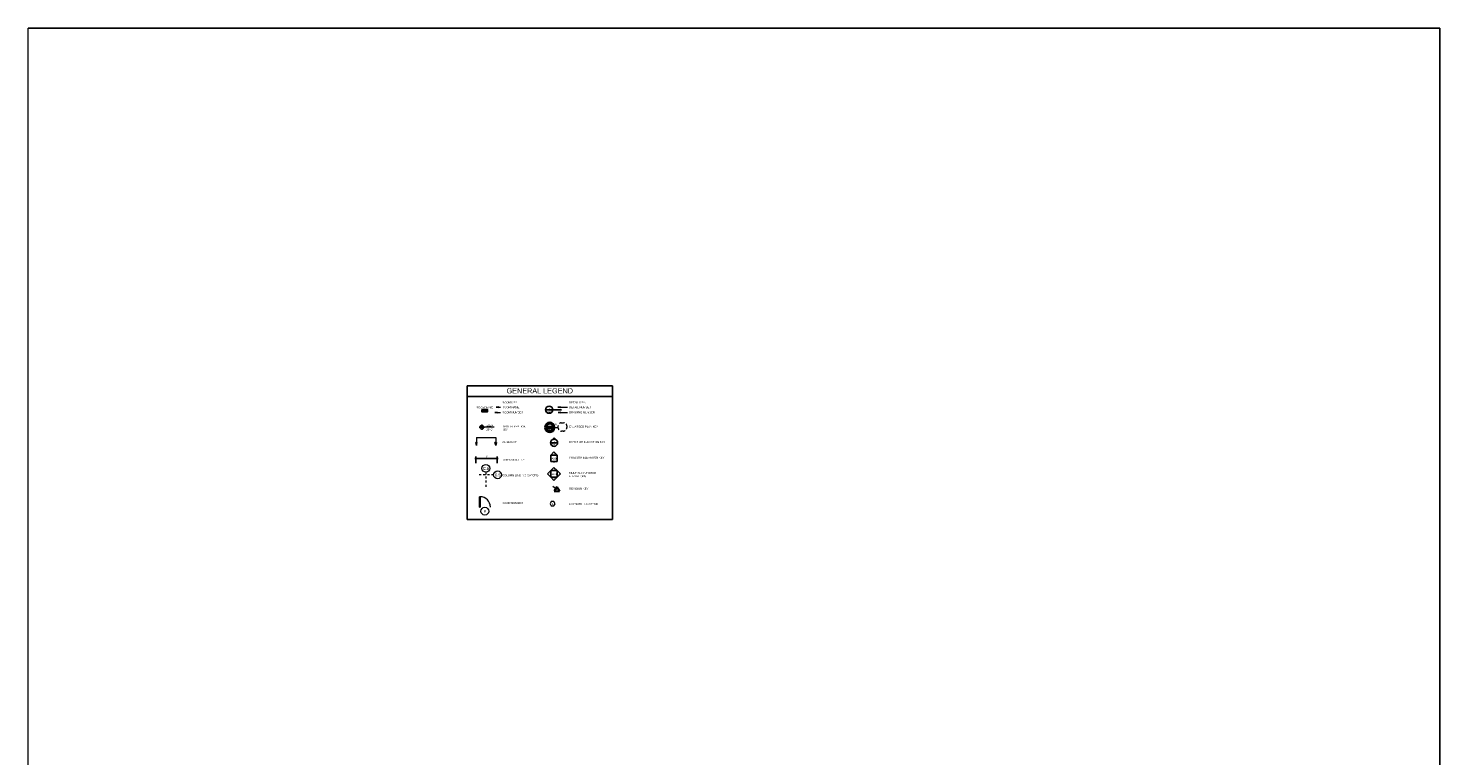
# Model space of a CAD drawing. Header units: inches. Extents: x -3803 to 30720, y -3756 to 4522.
# Tile 4 of 52: x 22666 to 22734, y 3044 to 3079. Entities that reach past the tile are written whole.
import ezdxf

# ---------------------------------------------------------------- set-up
doc = ezdxf.new("R2010")
doc.units = ezdxf.units.IN
doc.header["$LTSCALE"] = 0.011
doc.header["$MEASUREMENT"] = 0
doc.header["$PDMODE"] = 1
doc.linetypes.add('Grid Line 1_4_', pattern=[0.4375, 0.25, -0.0625, 0.0625, -0.0625])
doc.linetypes.add('Overhead 1_16_', pattern=[0.101562, 0.0625, -0.039062])
doc.layers.get('0').update_dxf_attribs({"linetype": 'CONTINUOUS'})
doc.layers.get('Defpoints').update_dxf_attribs({"linetype": 'CONTINUOUS'})
for name, color, linetype, lineweight in [('A-ANNO-DIMS', 211, 'CONTINUOUS', 9), ('A-ANNO-NOTE', 131, 'CONTINUOUS', 9), ('A-AREA-IDEN', 2, 'CONTINUOUS', 30), ('A-DETL', 90, 'CONTINUOUS', 9), ('A-DETL-GENF', 92, 'CONTINUOUS', 9), ('A-FLOR-OVHD', 1, 'Overhead 1_16_', 9), ('DIM', 4, 'CONTINUOUS', 13), ('G-ANNO-REVC-IDEN', 71, 'CONTINUOUS', 30), ('G-ANNO-TEXT', 2, 'CONTINUOUS', 9), ('S-GRID-IDEN', 1, 'CONTINUOUS', 20)]:
    doc.layers.add(name, color=color, linetype=linetype, lineweight=lineweight)
doc.styles.add('Arial', font='arial.ttf', dxfattribs={"height": 4.5})
doc.styles.add('Arial Narrow', font='ARIALN.TTF', dxfattribs={"height": 0.09375})
doc.styles.add('Arial Narrow_1', font='ARIALN.TTF', dxfattribs={"height": 0.078125})
doc.styles.add('Arial_1', font='arial.ttf', dxfattribs={"height": 12})
doc.styles.add('Arial_B', font='arialbd.ttf', dxfattribs={"height": 0.096726})
doc.dimstyles.new('3_32__Arial_-_ADD_STANDARD', dxfattribs={"dimscale": 12, "dimtxt": 0.095947, "dimasz": 0.003906, "dimexe": 0.007812, "dimexo": 0.005208, "dimgap": 0.002604, "dimtad": 1, "dimdec": 1, "dimrnd": 0.5, "dimzin": 3, "dimdsep": 46, "dimlunit": 4, "dimtxsty": 'Arial Narrow', "dimblk1": 'OBLIQUE', "dimblk2": 'OBLIQUE', "dimsah": 1, "dimcen": 0.09, "dimdle": 0.003906, "dimadec": 3, "dimazin": 0, "dimtfac": 1, "dimtdec": 4, "dimtix": 1, "dimtmove": 0, "dimatfit": 3, "dimfxl": 1, "dimtvp": 1, "dimfrac": 2, "dimtolj": 1, "dimtzin": 0, "dimarcsym": 2})

# ---------------------------------------------------------------- blocks, each defined once
blk = doc.blocks.new('00_Align Symbol - Adjustable-8162242-GENERAL LEGEND')
at = {"layer": 'A-DETL-GENF'}
for p, q in [((493.279, 157.31), (493.279, 157.069)), ((493.279, 157.31), (494.202, 157.31)), ((494.202, 157.31), (494.202, 157.069))]:
    blk.add_line(p, q, dxfattribs=at)
blk = doc.blocks.new('_Oblique')
at = {"color": 0, "linetype": 'ByBlock', "lineweight": -2}
blk.add_line((-0.5, -0.5), (0.5, 0.5), dxfattribs=at)
blk = doc.blocks.new('*D485')
at = {"layer": 'A-ANNO-DIMS', "color": 0, "lineweight": -2, "transparency": 16777216}
for p, q in [((22687.864, 3058.127), (22688.999, 3058.127)), ((22687.911, 3057.889), (22687.911, 3058.221)), ((22688.953, 3057.889), (22688.953, 3058.221))]:
    blk.add_line(p, q, dxfattribs=at)
at = {"layer": 'Defpoints', "color": 0, "transparency": 16777216}
for p in [(22688.953, 3058.127), (22687.911, 3057.826), (22688.953, 3057.826)]:
    blk.add_point(p, dxfattribs=at)
at = {"layer": 'A-ANNO-DIMS', "color": 0, "lineweight": -2, "transparency": 16777216, "xscale": 0.04687499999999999, "yscale": 0.04687499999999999, "zscale": 0.04687499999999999, "rotation": 180}
blk.add_blockref('_Oblique', (22687.911, 3058.127), dxfattribs=at)
at = {"layer": 'A-ANNO-DIMS', "color": 0, "lineweight": -2, "transparency": 16777216, "xscale": 0.04687499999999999, "yscale": 0.04687499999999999, "zscale": 0.04687499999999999}
blk.add_blockref('_Oblique', (22688.953, 3058.127), dxfattribs=at)
at = {"layer": 'A-ANNO-DIMS', "color": 0, "transparency": 16777216, "insert": (22688.432, 3058.205), "char_height": 0.0937, "width": 0.11696, "attachment_point": 5, "style": 'Arial Narrow'}
blk.add_mtext('\\A1;1"', dxfattribs=at)
blk = doc.blocks.new('PROJECT_Spot Elevation - PROJECT_Spot Elevation-155207-GENERAL LEGEND')
at = {"lineweight": 9}
h = blk.add_hatch(color=256, dxfattribs=at)
edge = h.paths.add_edge_path(flags=0)
edge.add_line((493.533, 157.814), (493.439, 157.814))
edge.add_arc((493.533, 157.814), 0.0938, 90, 180, ccw=False)
edge.add_line((493.533, 157.908), (493.533, 157.814))
h = blk.add_hatch(color=256, dxfattribs=at)
edge = h.paths.add_edge_path(flags=0)
edge.add_line((493.533, 157.814), (493.627, 157.814))
edge.add_arc((493.533, 157.814), 0.0938, -90, 0, ccw=False)
edge.add_line((493.533, 157.721), (493.533, 157.814))
for p, q in [((493.408, 157.814), (493.658, 157.814)), ((494.127, 157.814), (493.408, 157.814)), ((493.439, 157.814), (493.533, 157.814)), ((493.533, 157.939), (493.533, 157.689)), ((493.533, 157.814), (493.533, 157.908)), ((493.533, 157.814), (493.533, 157.721)), ((493.627, 157.814), (493.533, 157.814))]:
    blk.add_line(p, q, dxfattribs=at)
blk.add_circle((493.533, 157.814), 0.0938, dxfattribs=at)
for start, end in [(90, 180), (270, 0)]:
    blk.add_arc((493.533, 157.814), 0.0938, start, end, dxfattribs=at)
blk = doc.blocks.new('PROJECT_Grid Head - Standard-834744-GENERAL LEGEND')
at = {"layer": 'S-GRID-IDEN'}
blk.add_circle((493.73, 155.829), 0.188, dxfattribs=at)
blk = doc.blocks.new('PROJECT_Grid Head - Small-381590-GENERAL LEGEND')
at = {"layer": 'S-GRID-IDEN'}
blk.add_circle((494.292, 155.516), 0.188, dxfattribs=at)
blk = doc.blocks.new('TAG_Revisions - TAG_Revisions-360744-GENERAL LEGEND')
at = {"layer": 'G-ANNO-REVC-IDEN'}
for p, q in [((497.932, 153.435), (497.806, 153.216)), ((497.806, 153.216), (498.058, 153.216)), ((497.932, 153.435), (498.058, 153.216))]:
    blk.add_line(p, q, dxfattribs=at)
blk = doc.blocks.new('SYMBOL_Keynote - Keynote-561578-GENERAL LEGEND')
at = {"layer": 'A-ANNO-NOTE'}
for p, q in [((497.662, 152.721), (497.603, 152.618)), ((497.603, 152.618), (497.662, 152.516)), ((497.791, 152.721), (497.662, 152.721)), ((497.662, 152.516), (497.791, 152.516)), ((497.85, 152.618), (497.791, 152.721)), ((497.791, 152.516), (497.85, 152.618))]:
    blk.add_line(p, q, dxfattribs=at)
blk = doc.blocks.new('PROJECT_Callout Head - Project_Callout Head-564271-GENERAL LEGEND')
at = {"color": 50, "lineweight": 50}
for p, q in [((497.791, 156.3), (497.385, 156.3)), ((497.385, 156.3), (497.791, 156.3))]:
    blk.add_line(p, q, dxfattribs=at)
for start, end in [(0, 180), (180, 0)]:
    blk.add_arc((497.588, 156.3), 0.203, start, end, dxfattribs=at)

msp = doc.modelspace()

# ---------------------------------------------------------------- hatches: boundary and pattern name
at = {"layer": 'A-ANNO-NOTE'}
for points in [[(22687.9525241, 3058.7495164), (22687.9885562, 3058.8839902), (22687.9164919, 3058.8839902)], [(22688.8759569, 3058.7495164), (22688.911989, 3058.8839902), (22688.8399247, 3058.8839902)]]:
    msp.add_hatch(color=256, dxfattribs=at).paths.add_polyline_path(points, flags=0)
at = {"layer": 'A-DETL-GENF'}
msp.add_hatch(color=7, dxfattribs=at).paths.add_polyline_path([(22691.8048495, 3059.0035793), (22691.6875902, 3059.1208386), (22691.5947516, 3059.028), (22691.6364135, 3059.0457711), (22691.6812402, 3059.0522591), (22691.7262311, 3059.0470296), (22691.7683745, 3059.0304327), (22691.7716788, 3059.028)], flags=0)
at = {"layer": 'G-ANNO-TEXT', "lineweight": 20}
for points in [[(22688.8274364, 3060.3440485), (22688.9524364, 3060.3275919), (22688.9524364, 3060.360505)], [(22688.9019913, 3060.5907893), (22689.0269913, 3060.5743328), (22689.0269913, 3060.6072459)], [(22691.8694479, 3060.5907893), (22691.9944479, 3060.5743328), (22691.9944479, 3060.6072459)], [(22691.8818737, 3060.3440485), (22692.0068737, 3060.3275919), (22692.0068737, 3060.360505)]]:
    msp.add_hatch(color=250, dxfattribs=at).paths.add_polyline_path(points, flags=0)

# ---------------------------------------------------------------- linework, layer by layer
msp.add_lwpolyline([(22666.3547107, 3078.8628894), (22734.3576509, 3078.8628894), (22734.3576509, 2959.6167457)])
at = {"layer": 'A-ANNO-NOTE'}
for p, q in [((22687.9885562, 3058.8839902), (22687.9164919, 3058.8839902)), ((22687.9164919, 3058.8839902), (22687.9525241, 3058.7495164)), ((22687.9525241, 3058.7495164), (22687.9164919, 3058.8839902)), ((22687.9164919, 3058.8839902), (22687.9885562, 3058.8839902)), ((22687.9525241, 3058.7495164), (22687.9885562, 3058.8839902)), ((22687.9525241, 3058.7495164), (22687.9885562, 3058.8839902)), ((22688.8759569, 3058.7495164), (22688.8399247, 3058.8839902)), ((22688.8399247, 3058.8839902), (22688.911989, 3058.8839902)), ((22688.8759569, 3058.7495164), (22688.8399247, 3058.8839902)), ((22688.911989, 3058.8839902), (22688.8399247, 3058.8839902)), ((22688.911989, 3058.8839902), (22688.8759569, 3058.7495164)), ((22688.8759569, 3058.7495164), (22688.911989, 3058.8839902))]:
    msp.add_line(p, q, dxfattribs=at)
at = {"layer": 'A-AREA-IDEN'}
msp.add_lwpolyline([(22688.2194242, 3060.4845793), (22688.4709368, 3060.4845793), (22688.4709368, 3060.3669038), (22688.2194242, 3060.3669038)], close=True, dxfattribs=at)
at = {"layer": 'A-DETL', "lineweight": 25}
for p, q in [((22687.5060976, 3061.6167172), (22694.4982131, 3061.6167172)), ((22687.5060976, 3055.1812022), (22687.5060976, 3061.6167172)), ((22694.4982131, 3061.6167172), (22694.4982131, 3055.1812022)), ((22687.5060976, 3061.1167172), (22694.4982131, 3061.1167172)), ((22691.2807309, 3060.4694369), (22691.6244809, 3060.4694369)), ((22691.6244809, 3060.4694369), (22692.0402404, 3060.4694369)), ((22691.5157152, 3058.8771913), (22691.8594652, 3058.8771913)), ((22691.6817761, 3058.4440181), (22691.5255261, 3058.2877681)), ((22691.8380261, 3058.2877681), (22691.5255261, 3058.2877681)), ((22691.5255261, 3058.2877681), (22691.5255261, 3057.9752681)), ((22691.8380261, 3058.2877681), (22691.6817761, 3058.4440181)), ((22691.8380261, 3057.9752681), (22691.8380261, 3058.2877681)), ((22691.5255261, 3057.5377681), (22691.3677056, 3057.3799476)), ((22691.8364556, 3057.5361976), (22691.5239556, 3057.5361976)), ((22691.5239556, 3057.5361976), (22691.5239556, 3057.2236976)), ((22691.5255261, 3057.9752681), (22691.8380261, 3057.9752681)), ((22691.6817761, 3057.6940181), (22691.5255261, 3057.5377681)), ((22691.8380261, 3057.5377681), (22691.6817761, 3057.6940181)), ((22691.8364556, 3057.2236976), (22691.8364556, 3057.5361976)), ((22691.8380261, 3057.5377681), (22691.9958466, 3057.3799476)), ((22691.3677056, 3057.3799476), (22691.5255261, 3057.2221271)), ((22691.5239556, 3057.2236976), (22691.8364556, 3057.2236976)), ((22691.6817761, 3057.0658771), (22691.5255261, 3057.2221271)), ((22691.8380261, 3057.2221271), (22691.6817761, 3057.0658771)), ((22691.9958466, 3057.3799476), (22691.8380261, 3057.2221271)), ((22688.0886007, 3056.2784683), (22688.0886007, 3055.7784683)), ((22688.119382, 3056.2784683), (22688.0886007, 3056.2784683)), ((22688.119382, 3056.2784683), (22688.119382, 3055.7784683)), ((22688.119382, 3055.7784683), (22688.0886007, 3055.7784683)), ((22687.5060976, 3055.1812022), (22694.4982131, 3055.1812022))]:
    msp.add_line(p, q, dxfattribs=at)
at = {"layer": 'A-DETL'}
for p, q in [((22691.6303349, 3059.6182932), (22691.8879457, 3059.6182932)), ((22691.6875902, 3059.1208386), (22691.5947516, 3059.028)), ((22691.8048495, 3059.0035793), (22691.6875902, 3059.1208386)), ((22687.9112856, 3058.0201763), (22687.9112856, 3057.9163935)), ((22688.9525241, 3058.0201763), (22688.9525241, 3057.9163935)), ((22691.7628332, 3056.679066), (22691.6321455, 3056.7705744))]:
    msp.add_line(p, q, dxfattribs=at)
at = {"layer": 'A-DETL', "linetype": 'Grid Line 1_4_'}
for p, q in [((22688.4032118, 3057.4559104), (22688.4032118, 3056.7059104)), ((22688.7782118, 3057.3309104), (22688.0282118, 3057.3309104))]:
    msp.add_line(p, q, dxfattribs=at)
at = {"layer": 'A-DETL', "lineweight": 25}
for centre in [(22691.4526059, 3060.4694369), (22691.6875902, 3058.8771913)]:
    msp.add_circle(centre, 0.171875, dxfattribs=at)
at = {"layer": 'A-DETL'}
for centre, radius, start, end in [((22691.6836928, 3058.8772104), 0.1750659, 46.20632685, 120.533655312), ((22688.119382, 3055.7784683), 0.5, 0, 90)]:
    msp.add_arc(centre, radius, start, end, dxfattribs=at)
at = {"layer": 'A-FLOR-OVHD'}
for p, q in [((22691.8879457, 3059.5895462), (22691.8879457, 3059.68873)), ((22692.0344606, 3059.8352449), (22692.1627177, 3059.8352449)), ((22692.3050045, 3059.6929581), (22692.3050045, 3059.6133033)), ((22692.1300961, 3059.4383949), (22692.039097, 3059.4383949))]:
    msp.add_line(p, q, dxfattribs=at)
for centre, radius, start, end in [((22692.0344606, 3059.68873), 0.1465149, 90, 180), ((22692.039097, 3059.5895462), 0.1511513, 180, 270), ((22692.1300961, 3059.6133033), 0.1749084, 270, 0), ((22692.1627177, 3059.6929581), 0.1422868, 0, 90)]:
    msp.add_arc(centre, radius, start, end, dxfattribs=at)
at = {"layer": 'DIM', "ltscale": 10}
msp.add_lwpolyline([(22666.3547107, 3078.8628894), (22734.3576509, 3078.8628894), (22734.3576509, 2959.6167457), (22666.3547107, 2959.6167457)], close=True, dxfattribs=at)
at = {"layer": 'G-ANNO-TEXT', "color": 250, "lineweight": 20}
for p, q in [((22688.9524364, 3060.360505), (22688.8274364, 3060.3440485)), ((22688.8274364, 3060.3440485), (22688.9524364, 3060.3275919)), ((22688.8274364, 3060.3440485), (22689.1129518, 3060.3440485)), ((22689.0269913, 3060.6072459), (22688.9019913, 3060.5907893)), ((22688.9019913, 3060.5907893), (22689.0269913, 3060.5743328)), ((22688.9019913, 3060.5907893), (22689.1129518, 3060.5907893)), ((22688.9524364, 3060.3275919), (22688.9524364, 3060.360505)), ((22689.0269913, 3060.5743328), (22689.0269913, 3060.6072459)), ((22691.9944479, 3060.6072459), (22691.8694479, 3060.5907893)), ((22691.8694479, 3060.5907893), (22691.9944479, 3060.5743328)), ((22691.8694479, 3060.5907893), (22692.3367292, 3060.5907893)), ((22692.0068737, 3060.360505), (22691.8818737, 3060.3440485)), ((22691.8818737, 3060.3440485), (22692.0068737, 3060.3275919)), ((22691.8818737, 3060.3440485), (22692.3367292, 3060.3440485)), ((22691.9944479, 3060.5743328), (22691.9944479, 3060.6072459)), ((22692.0068737, 3060.3275919), (22692.0068737, 3060.360505))]:
    msp.add_line(p, q, dxfattribs=at)

# ---------------------------------------------------------------- block references
at = {"lineweight": 9}
msp.add_blockref('PROJECT_Spot Elevation - PROJECT_Spot Elevation-155207-GENERAL LEGEND', (22194.6734577, 2901.8145584), dxfattribs=at)
at = {"color": 50, "lineweight": 50}
msp.add_blockref('PROJECT_Callout Head - Project_Callout Head-564271-GENERAL LEGEND', (22193.8888049, 2903.3178017), dxfattribs=at)
at = {"layer": 'A-ANNO-NOTE'}
msp.add_blockref('SYMBOL_Keynote - Keynote-561578-GENERAL LEGEND', (22193.8888049, 2903.323164), dxfattribs=at)
at = {"layer": 'A-DETL-GENF'}
msp.add_blockref('00_Align Symbol - Adjustable-8162242-GENERAL LEGEND', (22194.6734577, 2901.8145584), dxfattribs=at)
at = {"layer": 'G-ANNO-REVC-IDEN'}
msp.add_blockref('TAG_Revisions - TAG_Revisions-360744-GENERAL LEGEND', (22193.8888049, 2903.323164), dxfattribs=at)
at = {"layer": 'S-GRID-IDEN'}
for name, p in [('PROJECT_Grid Head - Standard-834744-GENERAL LEGEND', (22194.6734577, 2901.8145584)), ('PROJECT_Grid Head - Small-381590-GENERAL LEGEND', (22194.6734577, 2901.8145584)), ('PROJECT_Grid Head - Standard-834744-GENERAL LEGEND', (22194.6223828, 2899.7501072))]:
    msp.add_blockref(name, p, dxfattribs=at)

# ---------------------------------------------------------------- texts
at = {"lineweight": 9, "char_height": 0.078125, "line_spacing_factor": 0.974696, "style": 'Arial Narrow_1'}
for s, insert, width, attachment_point in [('A-101', (22691.4757598, 3059.5748691), 0.285908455, 2), ('1', (22691.4757598, 3059.7485812), 0.059484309, 2), ('SIM', (22691.6502958, 3059.7919716), 0.191884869, 1)]:
    msp.add_mtext(s, dxfattribs=dict(at, insert=insert, width=width, attachment_point=attachment_point))
at = {"layer": 'A-ANNO-NOTE', "insert": (22691.6061522, 3055.9795938), "char_height": 0.09375, "width": 0.071384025, "attachment_point": 2, "line_spacing_factor": 0.974696, "style": 'Arial Narrow'}
msp.add_mtext('1', dxfattribs=at)
at = {"layer": 'A-AREA-IDEN', "style": 'Arial Narrow'}
msp.add_text('#', height=0.09375, dxfattribs=at).set_placement((22688.325227, 3060.3782954))
at = {"layer": 'A-AREA-IDEN', "lineweight": 9, "insert": (22688.3438885, 3060.6305333), "char_height": 0.09375, "width": 0.811705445, "attachment_point": 2, "line_spacing_factor": 0.974696, "style": 'Arial Narrow'}
msp.add_mtext('ROOM NAME', dxfattribs=at)
at = {"layer": 'G-ANNO-REVC-IDEN', "lineweight": 9, "insert": (22691.8195269, 3056.6608246), "char_height": 0.09375, "width": 0.071384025, "attachment_point": 2, "line_spacing_factor": 0.974696, "style": 'Arial Narrow'}
msp.add_mtext('1', dxfattribs=at)
at = {"layer": 'G-ANNO-TEXT', "color": 7, "insert": (22689.3977279, 3061.507265), "char_height": 0.25, "width": 5.608479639, "attachment_point": 1, "style": 'Arial_1'}
msp.add_mtext('GENERAL LEGEND', dxfattribs=at)
at = {"layer": 'G-ANNO-TEXT', "color": 7, "lineweight": 20, "char_height": 0.09375, "attachment_point": 1, "style": 'Arial'}
for s, insert, width in [('ROOM KEY:', (22689.1929518, 3060.8703943), 0.91215625), ('DETAIL KEY:', (22692.4167292, 3060.8703943), 0.9658125), ('ROOM NAME', (22689.1929518, 3060.6376643), 1.0163125), ('ROOM NUMBER', (22689.1929518, 3060.3909235), 1.249875), ('A90', (22691.3433888, 3060.4392359), 0.2840625), ('1', (22691.4172533, 3060.5774445), 0.088375), ('DETAIL NUMBER', (22692.4167292, 3060.6376643), 1.30353125), ('DRAWING NUMBER', (22692.4167292, 3060.3909235), 1.527625), ('25\'-0"', (22688.4220857, 3059.5588239), 0.40715625), ('ELEV', (22688.4220857, 3059.7708086), 0.4103125), ('SPOT ELEVATION ', (22689.1929518, 3059.710877), 1.426625), ('KEY', (22689.1929518, 3059.5598353), 0.31878125), ('ENLARGED PLAN KEY', (22692.4167292, 3059.7013527), 1.71384375), ('ALIGN KEY', (22689.1929518, 3058.960877), 0.84271875), ('A90', (22691.578373, 3058.8469903), 0.2840625), ('1', (22691.6522375, 3058.9851989), 0.088375), ('EXTERIOR ELEVATION KEY', (22692.4167292, 3058.9624488), 2.12415625), ('DIMENSION LINE', (22689.1929518, 3058.1028167), 1.3066875), ('A80', (22691.56597, 3058.163292), 0.2840625), ('1', (22691.6500272, 3058.3892978), 0.088375), ('INTERIOR ELEVATION KEY', (22692.4167292, 3058.2124488), 2.0705), ('A80', (22691.5696079, 3057.4117215), 0.2840625), ('2', (22691.6466992, 3058.0122503), 0.088375), ('1', (22691.6504427, 3057.6412311), 0.088375), ('2', (22691.8755941, 3057.4117215), 0.088375), ('MULTIPLE INTERIOR ', (22692.4167292, 3057.4656622), 1.6349375), ('COLUMN LINE INDICATORS', (22689.1929518, 3057.3579429), 2.13046875), ('4', (22691.4238111, 3057.4117215), 0.088375), ('3', (22691.6504427, 3057.1923938), 0.088375), ('2', (22691.650337, 3057.2606798), 0.088375), ('ELEVATIONS', (22692.4167292, 3057.3146206), 1.00684375), ('REVISION KEY', (22692.4167292, 3056.7154934), 1.12678125), ('DOOR NUMBER', (22689.1929518, 3056.0202218), 1.2309375), ('KEYNOTE INDICATOR', (22692.4167292, 3055.97039), 1.69175)]:
    msp.add_mtext(s, dxfattribs=dict(at, insert=insert, width=width))
at = {"layer": 'S-GRID-IDEN', "lineweight": 9, "width": 0.325951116, "attachment_point": 2, "line_spacing_factor": 0.941778, "style": 'Arial_B'}
for s, insert, char_height in [('C.5', (22688.4031638, 3057.7018087), 0.12896825), ('C.5', (22688.9656638, 3057.3893087), 0.12896825), ('#', (22688.3520889, 3055.6373575), 0.1289683)]:
    msp.add_mtext(s, dxfattribs=dict(at, insert=insert, char_height=char_height))

# ---------------------------------------------------------------- dimensions: what is measured, and where the dimension line sits
at = {"layer": 'A-ANNO-DIMS'}
dim = msp.add_linear_dim(base=(22688.9525241, 3058.1268851), p1=(22687.9112856, 3057.8263085), p2=(22688.9525241, 3057.8263085), dimstyle='3_32__Arial_-_ADD_STANDARD', override={"dimpost": '<>', "dimfxl": 1.041238}, dxfattribs=at)
dim.commit()
dim.dimension.update_dxf_attribs({"geometry": '*D485', "text_midpoint": (22688.4319048, 3058.2052019)})

doc.saveas('drawing.dxf')
